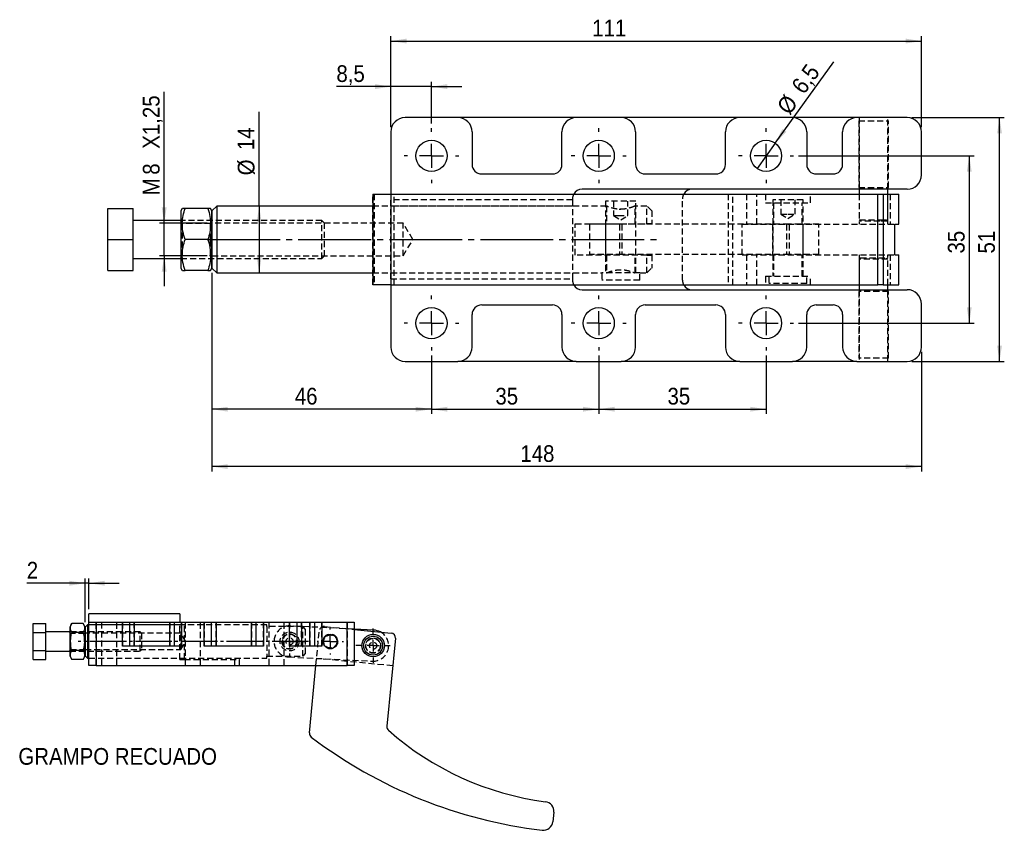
# Model space of a CAD drawing. Extents: x 34 to 402, y 10 to 281.
# Tile 1 of 3: x 34 to 240, y 10 to 180. Entities that reach past the tile are written whole.
import ezdxf

# ---------------------------------------------------------------- set-up
doc = ezdxf.new("R2010")
doc.units = 0
for name, pattern in [('SLD-MISTA-LONGA', [19.05, 15.24, -1.27, 1.27, -1.27]), ('SLD-SÓLIDA', [0]), ('SLD-TRACEJADA', [1.905, 1.27, -0.635])]:
    doc.linetypes.add(name, pattern=pattern)
doc.layers.get('0').update_dxf_attribs({"linetype": 'CONTINUOUS'})
doc.styles.add('SLDTEXTSTYLE0', font='GOTHIC.TTF', dxfattribs={"width": 0.913})
doc.dimstyles.new('SLDDIMSTYLE1', dxfattribs={"dimtxt": 3.5, "dimasz": 3.302, "dimexe": 0, "dimexo": 0.0625, "dimgap": 0.875, "dimtad": 1, "dimdec": 0, "dimrnd": 1e-09, "dimzin": 12, "dimtxsty": 'SLDTEXTSTYLE0', "dimsah": 1, "dimcen": 0.09, "dimazin": 3, "dimtfac": 1, "dimtofl": 0, "dimtmove": 0, "dimatfit": 3, "dimtolj": 1, "dimtzin": 12})
doc.dimstyles.new('SLDDIMSTYLE2', dxfattribs={"dimtxt": 3.5, "dimasz": 3.302, "dimexe": 0, "dimexo": 0.0625, "dimgap": 0.875, "dimtad": 1, "dimrnd": 1e-09, "dimzin": 12, "dimtxsty": 'SLDTEXTSTYLE0', "dimsah": 1, "dimcen": 0.09, "dimazin": 3, "dimtfac": 1, "dimtmove": 0, "dimatfit": 3, "dimtolj": 1, "dimtzin": 12})
doc.dimstyles.new('SLDDIMSTYLE3', dxfattribs={"dimtxt": 3.5, "dimasz": 3.302, "dimexe": 0, "dimexo": 0.0625, "dimgap": 0.875, "dimtad": 1, "dimrnd": 1e-09, "dimzin": 12, "dimtxsty": 'SLDTEXTSTYLE0', "dimsah": 1, "dimcen": 0.09, "dimazin": 3, "dimtfac": 1, "dimtofl": 0, "dimtmove": 0, "dimatfit": 3, "dimtolj": 1, "dimtzin": 12})
doc.dimstyles.new('SLDDIMSTYLE4', dxfattribs={"dimtxt": 3.5, "dimasz": 3.302, "dimexe": 0, "dimexo": 0.0625, "dimgap": 0.875, "dimtad": 1, "dimrnd": 1e-09, "dimzin": 12, "dimtxsty": 'SLDTEXTSTYLE0', "dimblk1": 'NONE', "dimsah": 1, "dimcen": 0, "dimazin": 3, "dimtfac": 1, "dimtmove": 0, "dimatfit": 3, "dimtolj": 1, "dimtzin": 12})
doc.dimstyles.new('SLDDIMSTYLE5', dxfattribs={"dimtxt": 3.5, "dimasz": 3.302, "dimexe": 0, "dimexo": 0.0625, "dimgap": 0.875, "dimtad": 1, "dimdec": 0, "dimlfac": 2, "dimrnd": 1e-09, "dimzin": 12, "dimtxsty": 'SLDTEXTSTYLE0', "dimsah": 1, "dimcen": 0.09, "dimazin": 3, "dimtfac": 1, "dimtdec": 0, "dimtmove": 0, "dimatfit": 3, "dimtolj": 1, "dimtzin": 12})

# ---------------------------------------------------------------- blocks, each defined once
blk = doc.blocks.new('*D7')
for p, q in [((64.14, 137.22), (64.14, 164.69)), ((73.14, 137.22), (63.14, 137.22)), ((64.14, 130.42), (64.14, 137.22)), ((73.14, 130.42), (63.14, 130.42)), ((64.14, 130.42), (64.14, 124.07))]:
    blk.add_line(p, q)
for points in [[(64.14, 137.22), (64.65, 140.52), (63.63, 140.52)], [(64.14, 130.42), (63.63, 127.11), (64.65, 127.11)]]:
    blk.add_solid(points)
at = {"char_height": 3.5, "attachment_point": 1, "rotation": 90, "style": 'SLDTEXTSTYLE0'}
for s, insert in [('X1,25', (59.67, 152.79, -38.13)), ('8', (59.67, 147.36, -38.13)), ('M', (59.67, 143.07, -38.13))]:
    blk.add_mtext(s, dxfattribs=dict(at, insert=insert))
blk = doc.blocks.new('*D8')
for p, q in [((84.01, 140.82), (84.01, 160.53)), ((76.14, 140.82), (85.01, 140.82)), ((84.01, 140.82), (84.01, 126.82)), ((76.14, 126.82), (85.01, 126.82))]:
    blk.add_line(p, q)
for points in [[(84.01, 140.82), (83.5, 137.51), (84.51, 137.51)], [(84.01, 126.82), (84.51, 130.12), (83.5, 130.12)]]:
    blk.add_solid(points)
at = {"char_height": 3.5, "attachment_point": 1, "rotation": 90, "style": 'SLDTEXTSTYLE0'}
for s, insert in [('14', (79.48, 152.51, -38.13)), ('%%c', (79.53, 147.23, -38.13))]:
    blk.add_mtext(s, dxfattribs=dict(at, insert=insert))
blk = doc.blocks.new('*D9')
for p, q in [((111.56, 165.79), (100.17, 165.79)), ((111.56, 157.32), (111.56, 166.79)), ((120.06, 165.79), (111.56, 165.79)), ((120.06, 158.07), (120.06, 166.79)), ((120.06, 165.79), (126.41, 165.79))]:
    blk.add_line(p, q)
for points in [[(111.56, 165.79), (108.26, 166.3), (108.26, 165.28)], [(120.06, 165.79), (123.36, 165.28), (123.36, 166.3)]]:
    blk.add_solid(points)
at = {"insert": (100.17, 170.26, -38.13), "char_height": 3.5, "attachment_point": 1, "style": 'SLDTEXTSTYLE0'}
blk.add_mtext('8,5', dxfattribs=at)
blk = doc.blocks.new('*D10')
for p, q in [((111.56, 157.32), (111.56, 176.32)), ((111.56, 175.32), (222.56, 175.32)), ((222.56, 157.32), (222.56, 176.32))]:
    blk.add_line(p, q)
for points in [[(111.56, 175.32), (114.86, 174.81), (114.86, 175.82)], [(222.56, 175.32), (219.26, 175.82), (219.26, 174.81)]]:
    blk.add_solid(points)
at = {"insert": (153.68, 179.79, -38.13), "char_height": 3.5, "attachment_point": 1, "style": 'SLDTEXTSTYLE0'}
blk.add_mtext('111', dxfattribs=at)
blk = doc.blocks.new('*D11')
for p, q in [((196.81, 151.32), (233.56, 151.32)), ((232.56, 151.32), (232.56, 116.32)), ((196.81, 116.32), (233.56, 116.32))]:
    blk.add_line(p, q)
for points in [[(232.56, 151.32), (232.05, 148.01), (233.07, 148.01)], [(232.56, 116.32), (233.07, 119.62), (232.05, 119.62)]]:
    blk.add_solid(points)
at = {"insert": (228.09, 130.88, -38.13), "char_height": 3.5, "attachment_point": 1, "rotation": 90, "style": 'SLDTEXTSTYLE0'}
blk.add_mtext('35', dxfattribs=at)
blk = doc.blocks.new('*D12')
for p, q in [((220.56, 159.32), (239.89, 159.32)), ((238.89, 108.32), (238.89, 159.32)), ((220.56, 108.32), (239.89, 108.32))]:
    blk.add_line(p, q)
for points in [[(238.89, 159.32), (238.39, 156.01), (239.4, 156.01)], [(238.89, 108.32), (239.4, 111.62), (238.39, 111.62)]]:
    blk.add_solid(points)
at = {"insert": (234.42, 130.88, -38.13), "char_height": 3.5, "attachment_point": 1, "rotation": 90, "style": 'SLDTEXTSTYLE0'}
blk.add_mtext('51', dxfattribs=at)
blk = doc.blocks.new('*D13')
for p, q in [((120.06, 109.57), (120.06, 97.32)), ((155.06, 109.57), (155.06, 97.32)), ((120.06, 98.32), (155.06, 98.32))]:
    blk.add_line(p, q)
for points in [[(120.06, 98.32), (123.36, 97.81), (123.36, 98.82)], [(155.06, 98.32), (151.76, 98.82), (151.76, 97.81)]]:
    blk.add_solid(points)
at = {"insert": (133.43, 102.79, -38.13), "char_height": 3.5, "attachment_point": 1, "style": 'SLDTEXTSTYLE0'}
blk.add_mtext('35', dxfattribs=at)
blk = doc.blocks.new('*D14')
for p, q in [((155.06, 109.57), (155.06, 97.32)), ((190.06, 109.57), (190.06, 97.32)), ((155.06, 98.32), (190.06, 98.32))]:
    blk.add_line(p, q)
for points in [[(155.06, 98.32), (158.36, 97.81), (158.36, 98.82)], [(190.06, 98.32), (186.76, 98.82), (186.76, 97.81)]]:
    blk.add_solid(points)
at = {"insert": (169.43, 102.79, -38.13), "char_height": 3.5, "attachment_point": 1, "style": 'SLDTEXTSTYLE0'}
blk.add_mtext('35', dxfattribs=at)
blk = doc.blocks.new('*D15')
for p, q in [((74.14, 126.82), (74.14, 97.32)), ((120.06, 109.57), (120.06, 97.32)), ((120.06, 98.32), (74.14, 98.32))]:
    blk.add_line(p, q)
for points in [[(74.14, 98.32), (77.44, 97.81), (77.44, 98.82)], [(120.06, 98.32), (116.76, 98.82), (116.76, 97.81)]]:
    blk.add_solid(points)
at = {"insert": (91.46, 102.79, -38.13), "char_height": 3.5, "attachment_point": 1, "style": 'SLDTEXTSTYLE0'}
blk.add_mtext('46', dxfattribs=at)
blk = doc.blocks.new('*D16')
for p, q in [((74.14, 126.82), (74.14, 85.32)), ((222.56, 110.32), (222.56, 85.32)), ((222.56, 86.32), (74.14, 86.32))]:
    blk.add_line(p, q)
for points in [[(74.14, 86.32), (77.44, 85.81), (77.44, 86.82)], [(222.56, 86.32), (219.26, 86.82), (219.26, 85.81)]]:
    blk.add_solid(points)
at = {"insert": (138.65, 90.79, -38.13), "char_height": 3.5, "attachment_point": 1, "style": 'SLDTEXTSTYLE0'}
blk.add_mtext('148', dxfattribs=at)
blk = doc.blocks.new('*D18')
for q in [(204.23, 170.95), (188.16, 148.68)]:
    blk.add_line((191.96, 153.95), q)
blk.add_solid([(191.96, 153.95), (194.31, 156.33), (193.48, 156.93)])
at = {"char_height": 3.5, "attachment_point": 1, "rotation": 54.1868, "style": 'SLDTEXTSTYLE0'}
for s, insert in [('6,5', (195.15, 166.03, -38.13)), ('%%c', (192.1, 161.72, -38.13))]:
    blk.add_mtext(s, dxfattribs=dict(at, insert=insert))
blk = doc.blocks.new('_NONE')
blk = doc.blocks.new('SW_CENTERMARKSYMBOL_3')
at = {"color": 0}
for p, q in [((0, 5), (0, 5.75)), ((0, 0), (0, 2.5)), ((-5, 0), (-5.75, 0)), ((0, 0), (-2.5, 0)), ((0, 0), (0, -2.5)), ((0, 0), (2.5, 0)), ((5, 0), (5.75, 0)), ((0, -5), (0, -5.75))]:
    blk.add_line(p, q, dxfattribs=at)
blk = doc.blocks.new('SW_CENTERMARKSYMBOL_4')
at = {"color": 0}
for p, q in [((0, 5), (0, 5.75)), ((0, 0), (0, 2.5)), ((-5, 0), (-5.75, 0)), ((0, 0), (-2.5, 0)), ((0, 0), (0, -2.5)), ((0, 0), (2.5, 0)), ((5, 0), (5.75, 0)), ((0, -5), (0, -5.75))]:
    blk.add_line(p, q, dxfattribs=at)
blk = doc.blocks.new('SW_CENTERMARKSYMBOL_5')
at = {"color": 0}
for p, q in [((0, 5), (0, 5.75)), ((0, 0), (0, 2.5)), ((-5, 0), (-5.75, 0)), ((0, 0), (-2.5, 0)), ((0, 0), (0, -2.5)), ((0, 0), (2.5, 0)), ((5, 0), (5.75, 0)), ((0, -5), (0, -5.75))]:
    blk.add_line(p, q, dxfattribs=at)
blk = doc.blocks.new('SW_CENTERMARKSYMBOL_6')
at = {"color": 0}
for p, q in [((0, 5), (0, 5.75)), ((0, 0), (0, 2.5)), ((-5, 0), (-5.75, 0)), ((0, 0), (-2.5, 0)), ((0, 0), (0, -2.5)), ((0, 0), (2.5, 0)), ((5, 0), (5.75, 0)), ((0, -5), (0, -5.75))]:
    blk.add_line(p, q, dxfattribs=at)
blk = doc.blocks.new('SW_CENTERMARKSYMBOL_7')
at = {"color": 0}
for p, q in [((0, 5), (0, 5.75)), ((0, 0), (0, 2.5)), ((-5, 0), (-5.75, 0)), ((0, 0), (-2.5, 0)), ((0, 0), (0, -2.5)), ((0, 0), (2.5, 0)), ((5, 0), (5.75, 0)), ((0, -5), (0, -5.75))]:
    blk.add_line(p, q, dxfattribs=at)
blk = doc.blocks.new('SW_CENTERMARKSYMBOL_8')
at = {"color": 0}
for p, q in [((0, 5), (0, 5.75)), ((0, 0), (0, 2.5)), ((-5, 0), (-5.75, 0)), ((0, 0), (-2.5, 0)), ((0, 0), (0, -2.5)), ((0, 0), (2.5, 0)), ((5, 0), (5.75, 0)), ((0, -5), (0, -5.75))]:
    blk.add_line(p, q, dxfattribs=at)
blk = doc.blocks.new('*D25')
for p, q in [((47.62, 61.92), (35.39, 61.92)), ((47.62, 53.74), (47.62, 62.92)), ((48.39, 61.92), (47.62, 61.92)), ((48.39, 56.49), (48.39, 62.92)), ((48.39, 61.92), (54.74, 61.92))]:
    blk.add_line(p, q)
for points in [[(47.62, 61.92), (44.32, 62.43), (44.32, 61.41)], [(48.39, 61.92), (51.69, 61.41), (51.69, 62.43)]]:
    blk.add_solid(points)
at = {"insert": (35.39, 66.39, 0.05), "char_height": 3.5, "attachment_point": 1, "style": 'SLDTEXTSTYLE0'}
blk.add_mtext('2', dxfattribs=at)
blk = doc.blocks.new('SW_CENTERMARKSYMBOL_9')
at = {"color": 0}
for p, q in [((0, 2.5), (0, 3.234375)), ((-2.5, 0), (-3.234375, 0)), ((0, 0), (-1.25, 0)), ((0, 0), (0, 1.25)), ((0, 0), (0, -1.25)), ((0, 0), (1.25, 0)), ((2.5, 0), (3.234375, 0)), ((0, -2.5), (0, -3.234375))]:
    blk.add_line(p, q, dxfattribs=at)
blk = doc.blocks.new('SW_CENTERMARKSYMBOL_10')
at = {"color": 0}
for p, q in [((0, 2.5), (0, 2.75)), ((-2.5, 0), (-2.75, 0)), ((0, 0), (-1.25, 0)), ((0, 0), (0, 1.25)), ((0, 0), (0, -1.25)), ((0, 0), (1.25, 0)), ((2.5, 0), (2.75, 0)), ((0, -2.5), (0, -2.75))]:
    blk.add_line(p, q, dxfattribs=at)
blk = doc.blocks.new('SW_CENTERMARKSYMBOL_11')
at = {"color": 0}
for p, q in [((0, 2.5), (0, 3.6)), ((-2.5, 0), (-3.6, 0)), ((0, 0), (-1.25, 0)), ((0, 0), (0, 1.25)), ((0, 0), (0, -1.25)), ((0, 0), (1.25, 0)), ((2.5, 0), (3.6, 0)), ((0, -2.5), (0, -3.6))]:
    blk.add_line(p, q, dxfattribs=at)

msp = doc.modelspace()

# ---------------------------------------------------------------- linework, layer by layer
at = {"color": 7, "linetype": 'SLD-SÓLIDA'}
for p, q in [((125.56, 159.315), (114.56, 159.315)), ((150.36, 159.315), (125.56, 159.315)), ((159.76, 159.315), (150.36, 159.315)), ((184.56, 159.315), (159.76, 159.315)), ((195.56, 159.315), (184.56, 159.315)), ((209.06, 159.315), (195.56, 159.315)), ((219.56, 159.315), (209.06, 159.315)), ((111.56, 156.315), (111.56, 143.315)), ((128.56, 156.315), (128.56, 149.515)), ((147.36, 149.515), (147.36, 156.315)), ((162.76, 156.315), (162.76, 149.515)), ((181.56, 149.515), (181.56, 156.315)), ((198.56, 156.315), (198.56, 149.515)), ((206.06, 149.515), (206.06, 156.315)), ((222.56, 147.315), (222.56, 156.315)), ((130.56, 147.515), (145.36, 147.515)), ((164.76, 147.515), (179.56, 147.515)), ((200.56, 147.515), (204.06, 147.515)), ((219.56, 144.315), (151.56, 144.315)), ((209.56, 144.315), (209.56, 143.315)), ((215.56, 143.315), (215.56, 144.315)), ((107.765, 143.315), (107.765, 124.315)), ((107.765, 143.315), (111.538, 143.315)), ((111.538, 143.315), (111.538, 124.315)), ((111.538, 143.315), (213.469, 143.315)), ((213.469, 124.315), (213.469, 143.315)), ((213.469, 143.315), (214.55, 143.315)), ((214.55, 143.315), (214.55, 124.315)), ((214.55, 143.315), (217.854, 143.315)), ((217.854, 137.015), (217.854, 143.315)), ((217.854, 143.315), (217.86, 143.315)), ((217.86, 137.015), (217.86, 143.315)), ((52.341, 140.315), (57.641, 140.315)), ((52.341, 133.815), (52.341, 140.315)), ((57.641, 133.815), (57.641, 140.315)), ((67.93, 140.315), (67.641, 139.815)), ((73.272, 140.315), (68.511, 140.315)), ((74.141, 139.815), (73.853, 140.315)), ((75.141, 140.815), (74.141, 139.815)), ((107.765, 140.815), (75.141, 140.815)), ((75.141, 140.815), (75.141, 126.815)), ((67.641, 139.815), (67.641, 133.815)), ((74.141, 139.815), (74.141, 133.815)), ((74.141, 127.815), (74.141, 139.815)), ((67.641, 137.815), (57.641, 137.815)), ((216.96, 137.015), (217.854, 137.015)), ((216.96, 130.615), (216.96, 137.015)), ((217.86, 137.015), (217.854, 137.015)), ((52.341, 133.815), (57.641, 133.815)), ((52.341, 127.315), (52.341, 133.815)), ((57.641, 127.315), (57.641, 133.815)), ((67.641, 133.815), (67.641, 127.815)), ((73.272, 133.815), (68.511, 133.815)), ((74.141, 133.815), (74.141, 127.815)), ((57.641, 129.815), (67.641, 129.815)), ((216.96, 130.615), (217.854, 130.615)), ((217.854, 124.315), (217.854, 130.615)), ((217.854, 130.615), (217.86, 130.615)), ((217.86, 124.315), (217.86, 130.615)), ((67.641, 127.815), (67.93, 127.315)), ((73.853, 127.315), (74.141, 127.815)), ((74.141, 127.815), (75.141, 126.815)), ((52.341, 127.315), (57.641, 127.315)), ((73.272, 127.315), (68.511, 127.315)), ((75.141, 126.815), (107.765, 126.815)), ((111.538, 124.315), (107.765, 124.315)), ((111.538, 124.315), (213.469, 124.315)), ((111.56, 124.315), (111.56, 111.315)), ((209.56, 124.315), (209.56, 123.315)), ((214.55, 124.315), (213.469, 124.315)), ((214.55, 124.315), (217.854, 124.315)), ((215.56, 123.315), (215.56, 124.315)), ((217.86, 124.315), (217.854, 124.315)), ((151.56, 123.315), (219.56, 123.315)), ((130.56, 120.115), (145.36, 120.115)), ((164.76, 120.115), (179.56, 120.115)), ((200.56, 120.115), (204.06, 120.115)), ((222.56, 111.315), (222.56, 120.315)), ((128.56, 111.315), (128.56, 118.115)), ((147.36, 118.115), (147.36, 111.315)), ((162.76, 111.315), (162.76, 118.115)), ((181.56, 118.115), (181.56, 111.315)), ((198.56, 111.315), (198.56, 118.115)), ((206.06, 118.115), (206.06, 111.315)), ((114.56, 108.315), (125.56, 108.315)), ((150.36, 108.315), (125.56, 108.315)), ((150.36, 108.315), (159.76, 108.315)), ((184.56, 108.315), (159.76, 108.315)), ((184.56, 108.315), (195.56, 108.315)), ((209.06, 108.315), (195.56, 108.315)), ((209.06, 108.315), (219.56, 108.315)), ((67.389, 55.49), (48.389, 55.49)), ((48.389, 53.74), (48.389, 55.49)), ((48.389, 44.74), (48.389, 53.74)), ((48.389, 53.74), (49.889, 53.74)), ((49.889, 53.74), (49.889, 44.74)), ((49.889, 53.74), (55.389, 53.74)), ((55.389, 48.74), (55.389, 53.74)), ((55.389, 53.74), (56.889, 53.74)), ((56.889, 53.74), (56.889, 48.74)), ((56.889, 53.74), (57.889, 53.74)), ((57.889, 53.74), (57.889, 48.74)), ((57.889, 53.74), (65.289, 53.74)), ((65.289, 48.74), (65.289, 53.74)), ((65.289, 53.74), (66.289, 53.74)), ((66.289, 48.74), (66.289, 53.74)), ((66.289, 53.74), (67.789, 53.74)), ((67.389, 55.49), (67.389, 53.74)), ((67.789, 53.74), (67.789, 48.74)), ((67.789, 53.74), (72.489, 53.74)), ((72.489, 48.74), (72.489, 53.74)), ((72.489, 53.74), (73.989, 53.74)), ((73.989, 53.74), (73.989, 48.74)), ((73.989, 53.74), (74.989, 53.74)), ((74.989, 53.74), (74.989, 48.74)), ((74.989, 53.74), (82.389, 53.74)), ((82.389, 48.74), (82.389, 53.74)), ((82.389, 53.74), (83.389, 53.74)), ((83.389, 48.74), (83.389, 53.74)), ((83.389, 53.74), (84.889, 53.74)), ((84.889, 53.74), (84.889, 48.74)), ((84.889, 53.74), (90.389, 53.74)), ((90.389, 48.74), (90.389, 53.74)), ((90.389, 53.74), (91.889, 53.74)), ((91.889, 53.74), (91.889, 48.74)), ((91.889, 53.74), (92.889, 53.74)), ((92.889, 53.74), (92.889, 48.74)), ((92.889, 53.74), (94.639, 53.74)), ((94.639, 48.74), (94.639, 53.74)), ((94.639, 53.74), (95.639, 53.74)), ((95.639, 48.74), (95.639, 53.74)), ((95.639, 53.74), (97.139, 53.74)), ((97.139, 53.74), (97.139, 48.74)), ((97.139, 53.74), (102.389, 53.74)), ((102.389, 44.74), (102.389, 53.74)), ((102.389, 53.74), (103.889, 53.74)), ((103.889, 53.74), (103.889, 44.74)), ((36.718, 53.493), (39.368, 53.493)), ((36.718, 51.616), (36.718, 53.493)), ((36.718, 51.616), (39.368, 51.616)), ((36.718, 47.864), (36.718, 51.616)), ((39.368, 51.616), (39.368, 53.493)), ((44.368, 51.74), (39.368, 51.74)), ((39.368, 47.864), (39.368, 51.616)), ((44.803, 53.493), (44.368, 52.74)), ((44.368, 52.74), (44.368, 46.74)), ((47.183, 53.493), (44.803, 53.493)), ((47.183, 51.616), (44.803, 51.616)), ((47.618, 52.74), (47.183, 53.493)), ((48.118, 53.24), (47.618, 52.74)), ((47.618, 52.74), (47.618, 46.74)), ((48.389, 53.24), (48.118, 53.24)), ((48.118, 53.24), (48.118, 46.24)), ((108.009, 52.109), (103.889, 52.316)), ((103.889, 52.265), (111.622, 51.507)), ((112.52, 50.415), (110.717, 32.011)), ((36.718, 47.864), (39.368, 47.864)), ((36.718, 45.987), (36.718, 47.864)), ((39.368, 45.987), (39.368, 47.864)), ((39.368, 47.74), (44.368, 47.74)), ((47.183, 47.864), (44.803, 47.864)), ((67.789, 48.74), (55.389, 48.74)), ((84.889, 48.74), (72.489, 48.74)), ((97.139, 48.74), (90.389, 48.74)), ((36.718, 45.987), (39.368, 45.987)), ((44.368, 46.74), (44.803, 45.987)), ((47.183, 45.987), (44.803, 45.987)), ((47.183, 45.987), (47.618, 46.74)), ((47.618, 46.74), (48.118, 46.24)), ((48.118, 46.24), (48.389, 46.24)), ((49.889, 44.74), (48.389, 44.74)), ((49.889, 44.74), (102.389, 44.74)), ((94.506, 30.634), (95.887, 44.74)), ((103.889, 44.74), (102.389, 44.74)), ((145.633, 14.046), (145.437, 12.045))]:
    msp.add_line(p, q, dxfattribs=at)
at = {"color": 7, "linetype": 'SLD-TRACEJADA'}
for p, q in [((209.46, 158.665), (215.66, 158.665)), ((209.46, 158.665), (209.46, 144.665)), ((209.56, 159.315), (209.56, 144.315)), ((215.56, 144.315), (215.56, 159.315)), ((215.66, 144.665), (215.66, 158.665)), ((209.46, 144.665), (215.66, 144.665)), ((209.56, 144.665), (209.56, 144.315)), ((215.56, 144.315), (215.56, 144.665)), ((107.777, 124.315), (107.777, 143.315)), ((108.086, 143.315), (108.086, 124.315)), ((111.56, 143.315), (111.56, 142.077)), ((112.257, 124.315), (112.257, 143.315)), ((149.56, 142.315), (149.56, 142.077)), ((172.56, 125.315), (172.56, 142.315)), ((182.151, 143.315), (182.151, 124.315)), ((183.1, 124.315), (183.1, 143.315)), ((185.949, 143.315), (185.949, 137.015)), ((188.097, 137.015), (188.097, 143.315)), ((189.914, 143.315), (189.914, 141.515)), ((199.314, 141.515), (199.314, 143.315)), ((209.56, 143.315), (209.56, 137.915)), ((209.56, 143.315), (209.56, 137.015)), ((215.56, 137.915), (215.56, 143.315)), ((215.56, 137.015), (215.56, 143.315)), ((216.014, 143.315), (216.014, 137.015)), ((156.679, 140.815), (107.765, 140.815)), ((149.56, 142.077), (111.56, 142.077)), ((111.56, 125.554), (111.56, 142.077)), ((149.56, 140.815), (111.56, 140.815)), ((149.56, 142.077), (149.56, 125.554)), ((162.816, 141.815), (156.466, 141.815)), ((156.466, 141.815), (156.466, 126.815)), ((156.641, 140.815), (156.641, 137.065)), ((158.141, 141.815), (158.141, 138.815)), ((161.141, 138.815), (161.141, 141.815)), ((165.141, 140.815), (162.631, 140.815)), ((162.641, 137.065), (162.641, 140.815)), ((162.816, 126.815), (162.816, 141.815)), ((165.141, 137.065), (165.141, 140.815)), ((166.141, 139.815), (165.141, 140.815)), ((189.914, 141.515), (199.314, 141.515)), ((197.789, 142.115), (191.439, 142.115)), ((191.439, 142.115), (191.439, 126.115)), ((191.614, 141.515), (191.614, 137.015)), ((193.114, 142.115), (193.114, 139.115)), ((196.114, 139.115), (196.114, 142.115)), ((197.614, 137.015), (197.614, 141.515)), ((197.789, 126.115), (197.789, 142.115)), ((158.141, 138.815), (159.11, 138.815)), ((158.141, 138.815), (159.641, 137.914)), ((159.11, 138.815), (161.141, 138.815)), ((159.641, 137.914), (161.141, 138.815)), ((166.141, 139.815), (166.141, 137.065)), ((193.114, 139.115), (194.614, 139.115)), ((193.114, 139.115), (194.614, 138.214)), ((194.614, 139.115), (196.114, 139.115)), ((194.614, 138.214), (196.114, 139.115)), ((97.141, 137.815), (67.641, 137.815)), ((67.932, 137.19), (67.641, 137.606)), ((67.932, 137.19), (67.932, 130.44)), ((73.85, 137.19), (67.932, 137.19)), ((74.141, 137.606), (73.85, 137.19)), ((73.85, 133.815), (73.85, 137.19)), ((114.141, 137.215), (74.141, 137.215)), ((97.141, 129.815), (97.141, 137.815)), ((97.641, 137.315), (97.141, 137.815)), ((97.641, 137.315), (97.641, 130.315)), ((114.141, 130.415), (114.141, 137.215)), ((116.184, 133.815), (114.141, 137.215)), ((150.141, 137.065), (165.141, 137.065)), ((150.141, 130.565), (150.141, 137.065)), ((159.899, 136.99), (153.141, 136.99)), ((153.141, 136.99), (153.141, 130.64)), ((156.441, 136.99), (156.441, 130.64)), ((159.384, 136.99), (159.384, 130.64)), ((159.899, 136.99), (159.899, 130.64)), ((194.872, 136.99), (159.899, 136.99)), ((162.841, 130.64), (162.841, 136.99)), ((166.141, 137.065), (165.141, 137.065)), ((185.055, 137.015), (216.96, 137.015)), ((185.055, 130.615), (185.055, 137.015)), ((191.414, 136.99), (191.414, 130.64)), ((194.356, 136.99), (194.356, 130.64)), ((194.872, 136.99), (194.872, 130.64)), ((201.114, 136.99), (194.872, 136.99)), ((197.814, 130.64), (197.814, 136.99)), ((201.114, 130.64), (201.114, 136.99)), ((209.56, 137.915), (213.976, 137.915)), ((209.56, 137.915), (209.81, 137.665)), ((213.858, 137.665), (209.81, 137.665)), ((215.31, 137.665), (213.858, 137.665)), ((213.976, 137.915), (215.56, 137.915)), ((215.31, 137.665), (215.56, 137.915)), ((73.85, 130.44), (73.85, 133.815)), ((114.141, 130.415), (116.184, 133.815)), ((67.641, 130.025), (67.932, 130.44)), ((67.641, 129.815), (97.141, 129.815)), ((67.932, 130.44), (73.85, 130.44)), ((73.85, 130.44), (74.141, 130.025)), ((74.141, 130.415), (114.141, 130.415)), ((97.141, 129.815), (97.641, 130.315)), ((165.141, 130.565), (150.141, 130.565)), ((159.899, 130.64), (153.141, 130.64)), ((156.641, 130.565), (156.641, 126.815)), ((194.872, 130.64), (159.899, 130.64)), ((162.641, 126.815), (162.641, 130.565)), ((165.141, 126.815), (165.141, 130.565)), ((165.141, 130.565), (166.141, 130.565)), ((166.141, 130.565), (166.141, 127.815)), ((185.055, 130.615), (216.96, 130.615)), ((185.949, 130.615), (185.949, 124.315)), ((188.097, 124.315), (188.097, 130.615)), ((191.614, 130.615), (191.614, 126.115)), ((201.114, 130.64), (194.872, 130.64)), ((197.614, 126.115), (197.614, 130.615)), ((209.56, 130.615), (209.56, 124.315)), ((209.81, 129.965), (209.56, 129.715)), ((209.81, 129.965), (215.31, 129.965)), ((215.56, 129.715), (215.31, 129.965)), ((215.56, 124.315), (215.56, 130.615)), ((216.014, 130.615), (216.014, 124.315)), ((165.141, 126.815), (166.141, 127.815)), ((215.56, 129.715), (209.56, 129.715)), ((209.56, 129.715), (209.56, 124.315)), ((215.56, 124.315), (215.56, 129.715)), ((107.765, 126.815), (155.673, 126.815)), ((111.56, 126.815), (149.56, 126.815)), ((163.61, 126.815), (155.673, 126.815)), ((155.673, 126.815), (155.673, 125.315)), ((163.61, 125.315), (163.61, 126.815)), ((163.61, 126.815), (165.141, 126.815)), ((189.914, 126.115), (199.314, 126.115)), ((189.914, 126.115), (189.914, 124.315)), ((190.645, 126.115), (190.645, 124.615)), ((198.583, 124.615), (198.583, 126.115)), ((199.314, 124.315), (199.314, 126.115)), ((111.56, 125.554), (149.56, 125.554)), ((111.56, 125.554), (111.56, 124.315)), ((149.56, 125.554), (149.56, 125.315)), ((163.61, 125.315), (155.673, 125.315)), ((198.583, 124.615), (190.645, 124.615)), ((215.66, 122.965), (209.46, 122.965)), ((209.46, 122.965), (209.46, 108.965)), ((209.56, 123.315), (209.56, 122.965)), ((209.56, 123.315), (209.56, 108.315)), ((215.56, 122.965), (215.56, 123.315)), ((215.56, 108.315), (215.56, 123.315)), ((215.66, 108.965), (215.66, 122.965)), ((215.66, 108.965), (209.46, 108.965)), ((49.889, 44.74), (49.889, 53.74)), ((51.014, 53.74), (51.014, 44.74)), ((54.264, 44.74), (54.264, 53.74)), ((55.389, 53.74), (55.389, 48.74)), ((57.889, 48.74), (57.889, 53.74)), ((65.289, 53.74), (65.289, 48.74)), ((67.389, 45.99), (67.389, 53.74)), ((67.789, 48.74), (67.789, 53.74)), ((68.389, 45.99), (68.389, 53.74)), ((68.514, 53.74), (68.514, 44.74)), ((71.764, 44.74), (71.764, 53.74)), ((72.489, 53.74), (72.489, 48.74)), ((74.989, 48.74), (74.989, 53.74)), ((82.389, 53.74), (82.389, 48.74)), ((84.889, 48.74), (84.889, 53.74)), ((86.014, 53.74), (86.014, 44.74)), ((89.264, 44.74), (89.264, 53.74)), ((90.389, 53.74), (90.389, 48.74)), ((92.889, 48.74), (92.889, 53.74)), ((94.639, 53.74), (94.639, 48.74)), ((97.139, 48.74), (97.139, 53.74)), ((102.389, 53.74), (102.389, 44.74)), ((59.118, 51.74), (44.368, 51.74)), ((44.514, 51.428), (44.368, 51.635)), ((47.618, 51.635), (47.473, 51.428)), ((85.618, 53.24), (48.389, 53.24)), ((67.389, 53.24), (48.389, 53.24)), ((59.118, 47.74), (59.118, 51.74)), ((59.368, 51.49), (59.118, 51.74)), ((85.618, 52.84), (85.618, 53.24)), ((93.118, 52.84), (85.618, 52.84)), ((85.618, 52.84), (85.618, 46.64)), ((103.889, 52.316), (90.531, 52.986)), ((93.118, 46.64), (93.118, 52.84)), ((93.118, 52.84), (93.618, 52.262)), ((93.618, 52.262), (93.618, 47.218)), ((95.887, 44.74), (96.596, 51.974)), ((97.688, 52.872), (103.889, 52.265)), ((44.514, 51.428), (44.514, 48.053)), ((47.473, 51.428), (44.514, 51.428)), ((47.473, 48.053), (47.473, 51.428)), ((67.618, 51.44), (47.618, 51.44)), ((59.368, 51.49), (59.368, 47.99)), ((67.618, 48.04), (67.618, 51.44)), ((68.639, 49.74), (67.618, 51.44)), ((67.618, 48.04), (68.639, 49.74)), ((44.368, 47.845), (44.514, 48.053)), ((44.368, 47.74), (59.118, 47.74)), ((44.514, 48.053), (47.473, 48.053)), ((47.473, 48.053), (47.618, 47.845)), ((47.618, 48.04), (67.618, 48.04)), ((59.118, 47.74), (59.368, 47.99)), ((90.186, 48.251), (90.368, 48.24)), ((90.368, 48.24), (90.449, 48.242)), ((48.389, 46.24), (85.618, 46.24)), ((48.389, 46.24), (67.389, 46.24)), ((67.389, 45.99), (68.389, 45.99)), ((68.389, 45.99), (79.889, 45.99)), ((78.889, 44.74), (78.889, 45.99)), ((79.889, 44.74), (79.889, 45.99)), ((85.618, 46.64), (93.118, 46.64)), ((85.618, 46.24), (85.618, 46.64)), ((90.205, 46.494), (107.683, 45.617)), ((93.618, 47.218), (93.118, 46.64)), ((111.954, 44.642), (96.03, 46.202))]:
    msp.add_line(p, q, dxfattribs=at)
at = {"linetype": 'SLD-MISTA-LONGA'}
msp.add_line((73.141, 133.815), (168.15, 133.815), dxfattribs=at)
at = {"linetype": 'SLD-MISTA-LONGA', "ltscale": 0.5}
msp.add_line((94.33, 49.74), (46.118, 49.74), dxfattribs=at)
at = {"color": 7, "linetype": 'SLD-TRACEJADA', "flags": 128}
msp.add_lwpolyline([(88.92, 50.13), (88.879, 49.921), (88.874, 49.609)], dxfattribs=at)
at = {"color": 7, "linetype": 'SLD-SÓLIDA'}
for centre, radius in [((120.06, 151.315), 3.25), ((155.06, 151.315), 3.25), ((190.06, 151.315), 3.25), ((120.06, 116.315), 3.25), ((155.06, 116.315), 3.25), ((190.06, 116.315), 3.25), ((98.889, 49.74), 1.5), ((107.846, 48.863), 2.35), ((107.846, 48.863), 1.984)]:
    msp.add_circle(centre, radius, dxfattribs=at)
at = {"color": 7, "linetype": 'SLD-TRACEJADA'}
for centre, radius in [((90.368, 49.74), 1.984), ((90.368, 49.74), 1.6), ((90.368, 49.74), 1.587), ((90.368, 49.74), 0.75), ((98.889, 49.74), 1.55), ((98.889, 49.74), 1.375), ((107.846, 48.863), 1.6), ((107.846, 48.863), 1.587), ((107.846, 48.863), 1.5), ((107.846, 48.863), 0.75)]:
    msp.add_circle(centre, radius, dxfattribs=at)
at = {"color": 7, "linetype": 'SLD-SÓLIDA'}
for centre, radius, start, end in [((114.56, 156.315), 3, 90, 180), ((125.56, 156.315), 3, 0, 90), ((150.36, 156.315), 3, 90, 180), ((159.76, 156.315), 3, 0, 90), ((184.56, 156.315), 3, 90, 180), ((195.56, 156.315), 3, 0, 90), ((209.06, 156.315), 3, 90, 180), ((219.56, 156.315), 3, 0, 90), ((130.56, 149.515), 2, 180, 270), ((145.36, 149.515), 2, 270, 0), ((164.76, 149.515), 2, 180, 270), ((179.56, 149.515), 2, 270, 0), ((200.56, 149.515), 2, 180, 270), ((204.06, 149.515), 2, 270, 0), ((219.56, 147.315), 3, 270, 0), ((151.56, 142.315), 2, 90, 150), ((174.56, 142.315), 2, 90, 150), ((151.56, 125.315), 2, 210, 270), ((174.56, 125.315), 2, 210, 270), ((219.56, 120.315), 3, 0, 90), ((130.56, 118.115), 2, 90, 180), ((145.36, 118.115), 2, 0, 90), ((164.76, 118.115), 2, 90, 180), ((179.56, 118.115), 2, 0, 90), ((200.56, 118.115), 2, 90, 180), ((204.06, 118.115), 2, 0, 90), ((114.56, 111.315), 3, 180, 270), ((125.56, 111.315), 3, 270, 0), ((150.36, 111.315), 3, 180, 270), ((159.76, 111.315), 3, 270, 0), ((184.56, 111.315), 3, 180, 270), ((195.56, 111.315), 3, 270, 0), ((209.06, 111.315), 3, 180, 270), ((219.56, 111.315), 3, 270, 0), ((107.846, 48.863), 3.25, 61.78721, 87.127), ((111.524, 50.512), 1, 354.40707, 84.40707), ((111.713, 31.913), 1, 174.40707, 228.48561), ((151.819, 77.223), 61.51, 228.48561, 262.60248), ((95.501, 30.536), 1, 174.40707, 232.83929), ((154.925, 108.936), 99.375, 232.83929, 263.23019), ((143.642, 14.241), 2, 354.40707, 82.60248), ((143.446, 12.239), 2, 263.23019, 354.40707)]:
    msp.add_arc(centre, radius, start, end, dxfattribs=at)
at = {"color": 7, "linetype": 'SLD-TRACEJADA'}
for centre, radius, start, end in [((151.56, 142.315), 2, 150, 180), ((174.56, 142.315), 2, 150, 180), ((151.56, 125.315), 2, 180, 210), ((174.56, 125.315), 2, 180, 210), ((90.368, 49.74), 3.25, 87.127, 267.127), ((97.591, 51.877), 1, 84.40707, 174.40707), ((107.846, 48.863), 3.25, 267.127, 61.78721)]:
    msp.add_arc(centre, radius, start, end, dxfattribs=at)
at = {"color": 7, "linetype": 'SLD-SÓLIDA'}
for points, knots in [([(68.511, 133.815), (68.343, 134.379), (68.004, 135.52), (67.88, 137.21), (68.062, 138.825), (68.36, 139.816), (68.511, 140.315)], [0, 0, 0, 0, 0.26460227, 0.5349422, 0.76534026, 1, 1, 1, 1]), ([(68.511, 140.315), (68.442, 140.315), (68.205, 140.315), (67.95, 140.315), (67.966, 140.315), (67.972, 140.315)], [0, 0, 0, 0, 0.206567, 0.7112817, 1, 1, 1, 1]), ([(73.272, 140.315), (73.44, 139.751), (73.779, 138.611), (73.903, 136.921), (73.721, 135.305), (73.423, 134.315), (73.272, 133.815)], [0, 0, 0, 0, 0.2646023, 0.5349422, 0.7653403, 1, 1, 1, 1]), ([(73.813, 140.315), (73.819, 140.315), (73.836, 140.315), (73.583, 140.315), (73.341, 140.315), (73.272, 140.315)], [0, 0, 0, 0, 0.27583423, 0.79342938, 1, 1, 1, 1]), ([(68.511, 127.315), (68.343, 127.879), (68.004, 129.02), (67.88, 130.71), (68.062, 132.325), (68.36, 133.316), (68.511, 133.815)], [0, 0, 0, 0, 0.2646023, 0.5349422, 0.7653403, 1, 1, 1, 1]), ([(73.272, 133.815), (73.44, 133.251), (73.779, 132.111), (73.903, 130.421), (73.721, 128.805), (73.423, 127.815), (73.272, 127.315)], [0, 0, 0, 0, 0.2646023, 0.5349422, 0.7653403, 1, 1, 1, 1]), ([(67.97, 127.315), (67.964, 127.315), (67.947, 127.315), (68.2, 127.315), (68.442, 127.315), (68.511, 127.315)], [0, 0, 0, 0, 0.27583423, 0.79342938, 1, 1, 1, 1]), ([(73.272, 127.315), (73.341, 127.315), (73.578, 127.315), (73.833, 127.315), (73.817, 127.315), (73.811, 127.315)], [0, 0, 0, 0, 0.206567, 0.7112817, 1, 1, 1, 1]), ([(44.803, 47.864), (44.74, 48.099), (44.614, 48.573), (44.503, 49.378), (44.511, 50.276), (44.646, 51.047), (44.768, 51.49), (44.803, 51.616)], [0, 0, 0, 0, 0.1920504, 0.38595637, 0.63793339, 0.89671933, 1, 1, 1, 1]), ([(44.803, 51.616), (44.719, 51.779), (44.549, 52.109), (44.487, 52.596), (44.578, 53.063), (44.727, 53.349), (44.803, 53.493)], [0, 0, 0, 0, 0.26460227, 0.5349422, 0.76534026, 1, 1, 1, 1]), ([(47.183, 53.493), (47.267, 53.33), (47.437, 53.001), (47.499, 52.513), (47.408, 52.047), (47.259, 51.761), (47.183, 51.616)], [0, 0, 0, 0, 0.2646023, 0.5349422, 0.7653403, 1, 1, 1, 1]), ([(47.183, 51.616), (47.218, 51.49), (47.338, 51.055), (47.474, 50.284), (47.484, 49.388), (47.372, 48.576), (47.247, 48.102), (47.183, 47.864)], [0, 0, 0, 0, 0.10328107, 0.35563244, 0.61404116, 0.80591557, 1, 1, 1, 1]), ([(44.803, 45.987), (44.719, 46.15), (44.549, 46.479), (44.487, 46.967), (44.578, 47.433), (44.727, 47.719), (44.803, 47.864)], [0, 0, 0, 0, 0.26460227, 0.5349422, 0.76534026, 1, 1, 1, 1]), ([(47.183, 47.864), (47.267, 47.701), (47.437, 47.372), (47.499, 46.884), (47.408, 46.417), (47.259, 46.132), (47.183, 45.987)], [0, 0, 0, 0, 0.2646023, 0.5349422, 0.7653403, 1, 1, 1, 1])]:
    msp.add_open_spline(points, degree=3, knots=knots, dxfattribs=at)
at = {"color": 7, "linetype": 'SLD-TRACEJADA'}
for points, knots in [([(162.631, 140.811), (162.633, 140.812), (162.645, 140.817), (162.458, 140.736), (161.97, 140.547), (161.343, 140.354), (160.729, 140.227), (160.236, 140.161), (159.729, 140.134), (159.093, 140.15), (158.328, 140.257), (157.676, 140.432), (157.24, 140.578), (156.964, 140.682), (156.771, 140.76), (156.644, 140.814), (156.669, 140.804), (156.679, 140.799)], [0, 0, 0, 0, 0.0231721, 0.1212462, 0.2208801, 0.3278987, 0.3826286, 0.4391691, 0.4901655, 0.5428731, 0.6390544, 0.7394782, 0.7934701, 0.849004, 0.9031118, 0.9590383, 1, 1, 1, 1]), ([(159.346, 140.15), (159.381, 140.147), (159.478, 140.139), (159.578, 140.14), (159.641, 140.14)], [0, 0, 0, 0, 0.3583991, 1, 1, 1, 1]), ([(156.641, 126.815), (156.672, 126.829), (156.732, 126.855), (157.2, 127.043), (157.784, 127.233), (158.372, 127.37), (158.856, 127.449), (159.364, 127.491), (160.009, 127.494), (160.79, 127.406), (161.609, 127.205), (162.15, 127.014), (162.448, 126.897), (162.619, 126.825), (162.608, 126.83), (162.602, 126.832)], [0, 0, 0, 0, 0.10085643, 0.20152857, 0.30704791, 0.36189501, 0.4184905, 0.47049431, 0.52428725, 0.62106084, 0.72001847, 0.82786446, 0.88244952, 0.93883949, 1, 1, 1, 1]), ([(88.868, 49.74), (88.883, 49.901), (88.913, 50.222), (89.147, 50.653), (89.44, 50.939), (89.733, 51.107), (89.975, 51.195), (90.229, 51.241), (90.552, 51.244), (90.942, 51.152), (91.352, 50.906), (91.621, 50.594), (91.773, 50.287), (91.868, 49.962), (91.881, 49.544), (91.743, 49.082), (91.469, 48.683), (91.137, 48.433), (90.819, 48.302), (90.491, 48.229), (90.079, 48.243), (89.631, 48.406), (89.316, 48.649), (89.111, 48.908), (88.988, 49.134), (88.904, 49.381), (88.871, 49.585), (88.869, 49.707), (88.868, 49.74)], [0, 0, 0, 0, 0.0504217, 0.1007512, 0.1535041, 0.1809241, 0.2092182, 0.2352167, 0.2621097, 0.3104902, 0.3599627, 0.4138787, 0.4411677, 0.469359, 0.5209418, 0.5698097, 0.6202313, 0.6744521, 0.7016721, 0.7298191, 0.7805047, 0.8285933, 0.8796834, 0.9069345, 0.9349959, 0.9617601, 0.9894297, 1, 1, 1, 1])]:
    msp.add_open_spline(points, degree=3, knots=knots, dxfattribs=at)

# ---------------------------------------------------------------- block references
for name, p in [('SW_CENTERMARKSYMBOL_5', (120.06, 151.315)), ('SW_CENTERMARKSYMBOL_4', (155.06, 151.315)), ('SW_CENTERMARKSYMBOL_3', (190.06, 151.315)), ('SW_CENTERMARKSYMBOL_6', (120.06, 116.315)), ('SW_CENTERMARKSYMBOL_7', (155.06, 116.315)), ('SW_CENTERMARKSYMBOL_8', (190.06, 116.315)), ('SW_CENTERMARKSYMBOL_9', (90.368, 49.74)), ('SW_CENTERMARKSYMBOL_10', (98.889, 49.74)), ('SW_CENTERMARKSYMBOL_11', (107.846, 48.863))]:
    msp.add_blockref(name, p)

# ---------------------------------------------------------------- texts
at = {"insert": (33.633, 27.448), "char_height": 3.5, "attachment_point": 1, "style": 'SLDTEXTSTYLE0'}
msp.add_mtext('GRAMPO RECUADO', dxfattribs=at)

# ---------------------------------------------------------------- dimensions: what is measured, and where the dimension line sits
for base, p1, p2, angle, picture, middle in [((222.56, 175.315), (111.56, 156.315), (222.56, 156.315), 0, '*D10', (158.983, 175.315)), ((238.893, 159.315), (219.56, 108.315), (219.56, 159.315), 90, '*D12', (238.893, 134.884)), ((232.56, 116.315), (195.81, 151.315), (195.81, 116.315), 90, '*D11', (232.56, 134.884))]:
    dim = msp.add_linear_dim(base=base, p1=p1, p2=p2, angle=angle, dimstyle='SLDDIMSTYLE3')
    dim.commit()
    dim.dimension.update_dxf_attribs({"geometry": picture, "text_midpoint": middle, "dimtype": 160})
dim = msp.add_diameter_dim_2p(p1=(188.159, 148.68), p2=(191.962, 153.951), dimstyle='SLDDIMSTYLE4')
dim.commit()
dim.dimension.update_dxf_attribs({"geometry": '*D18', "text_midpoint": (200.095, 165.222), "dimtype": 163})
for base, p1, p2, dimstyle, picture, middle in [((111.56, 165.789), (120.06, 157.065), (111.56, 156.315), 'SLDDIMSTYLE2', '*D9', (104.827, 165.789)), ((74.141, 98.315), (120.06, 110.565), (74.141, 127.815), 'SLDDIMSTYLE1', '*D15', (95.471, 98.315)), ((74.141, 86.315), (222.56, 111.315), (74.141, 127.815), 'SLDDIMSTYLE1', '*D16', (143.955, 86.315)), ((155.06, 98.315), (120.06, 110.565), (155.06, 110.565), 'SLDDIMSTYLE3', '*D13', (137.434, 98.315)), ((190.06, 98.315), (155.06, 110.565), (190.06, 110.565), 'SLDDIMSTYLE3', '*D14', (173.443, 98.315)), ((47.618, 61.92), (48.389, 55.49), (47.618, 52.74), 'SLDDIMSTYLE5', '*D25', (38.108, 61.92))]:
    dim = msp.add_linear_dim(base=base, p1=p1, p2=p2, dimstyle=dimstyle)
    dim.commit()
    dim.dimension.update_dxf_attribs({"geometry": picture, "text_midpoint": middle, "dimtype": 160})
for base, p1, p2, text, dimstyle, picture, middle in [((64.141, 137.215), (74.141, 130.415), (74.141, 137.215), 'M<>X1,25', 'SLDDIMSTYLE2', '*D7', (64.141, 153.88)), ((84.005, 126.815), (75.141, 140.815), (75.141, 126.815), '%%c<>', 'SLDDIMSTYLE3', '*D8', (84.005, 153.88))]:
    dim = msp.add_linear_dim(base=base, p1=p1, p2=p2, angle=90, text=text, dimstyle=dimstyle)
    dim.commit()
    dim.dimension.update_dxf_attribs({"geometry": picture, "text_midpoint": middle, "dimtype": 160})

doc.saveas('drawing.dxf')
